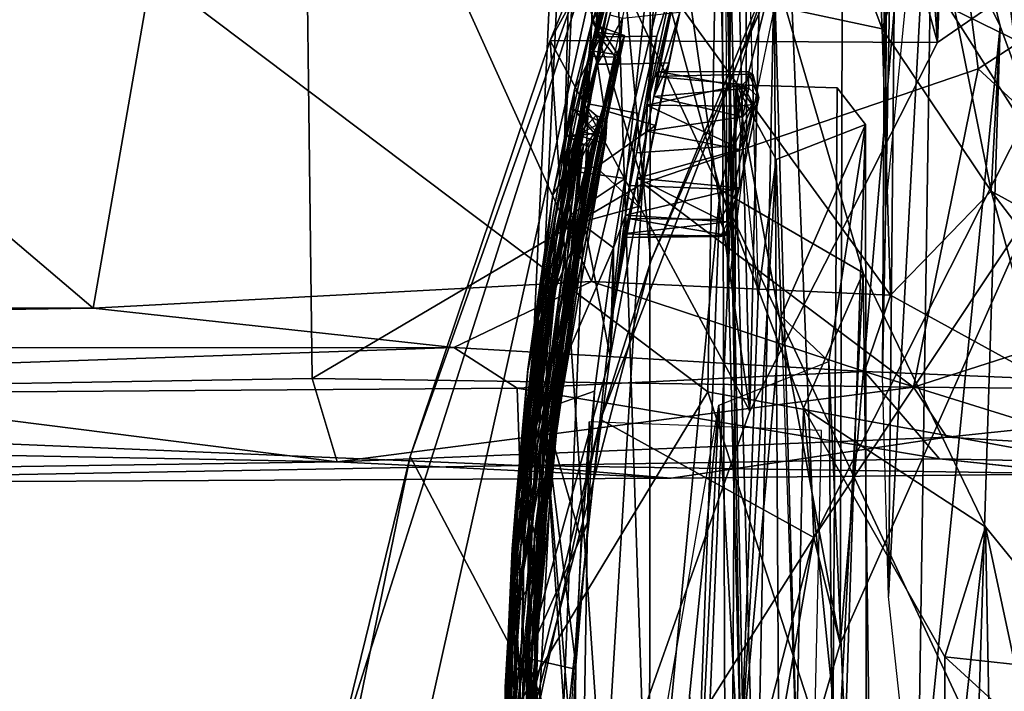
# Model space of a CAD drawing. Header units: millimetres. Extents: x -367 to 317, y -615 to 392.
# Tile 101 of 191: x 249 to 266, y -10 to 2. Entities that reach past the tile are written whole.
import ezdxf

# ---------------------------------------------------------------- set-up
doc = ezdxf.new("R2010")
doc.units = ezdxf.units.MM
doc.layers.add('Fbx_Root', color=7, linetype='Continuous', true_color=0x000000)
doc.styles.add('Default', font='arial.ttf')
doc.dimstyles.new('Default', dxfattribs={"dimscale": 10, "dimtxt": 2.5, "dimasz": 3, "dimexe": 1, "dimexo": 0.5, "dimgap": 0.8, "dimtad": 1, "dimtoh": 1, "dimzin": 1, "dimdsep": 46, "dimtxsty": 'Default', "dimcen": 2.5, "dimadec": 1, "dimazin": 1, "dimtfac": 1, "dimtdec": 4, "dimtix": 1, "dimtofl": 0, "dimtmove": 1, "dimatfit": 3, "dimfxl": 1, "dimtolj": 1, "dimtzin": 1, "dimarcsym": 0})

# ---------------------------------------------------------------- blocks, each defined once
blk = doc.blocks.new('*D1')
at = {"layer": 'Defpoints', "color": 0}
for p in [(-317.816, 295.28), (317.184, 295.28), (-317.816, -604.775)]:
    blk.add_point(p, dxfattribs=at)
at = {"layer": 'Fbx_Root', "color": 0, "lineweight": -2}
for p, q in [((-317.816, 290.28), (-317.816, -614.775)), ((317.184, 290.28), (317.184, -614.775)), ((287.184, -604.775), (-287.816, -604.775))]:
    blk.add_line(p, q, dxfattribs=at)
at = {"layer": 'Fbx_Root', "color": 0}
for points in [[(-287.816, -599.775), (-287.816, -609.775), (-317.816, -604.775)], [(287.184, -609.775), (287.184, -599.775), (317.184, -604.775)]]:
    blk.add_solid(points, dxfattribs=at)
at = {"layer": 'Fbx_Root', "color": 0, "insert": (-0.316, -584.012), "char_height": 25, "attachment_point": 5, "style": 'Default'}
blk.add_mtext('\\A1;635.00', dxfattribs=at)

msp = doc.modelspace()

# ---------------------------------------------------------------- linework, layer by layer
at = {"layer": 'Fbx_Root'}
for points in [[(244.306, 35.513, 608.449), (284.101, 43.782, 608.444), (280.035, -8.307, 608.444), (270.485, -5.621, 608.444)], [(253.648, 19.929, 363.966), (243.979, -4.141, 361.585), (246.606, 43.676, 362.24)], [(265.048, 1.994, 596.243), (264.93, 39.481, 402.954), (262.631, 35.393, 402.959)], [(265.048, 1.994, 596.243), (265.989, 26.582, 474.621), (264.93, 39.481, 402.954)], [(265.885, -10.684, 608.444), (242.775, -31.562, 608.448), (244.306, 35.513, 608.449)], [(265.885, -10.684, 608.444), (244.306, 35.513, 608.449), (270.485, -5.621, 608.444)], [(260.826, 30.607, 402.958), (261.715, -4.558, 596.423), (262.631, 35.393, 402.959)], [(265.048, 1.994, 596.243), (262.631, 35.393, 402.959), (261.715, -4.558, 596.423)], [(261.715, -4.558, 596.423), (260.826, 30.607, 402.958), (260.2, 5.876, 520.687)], [(265.989, 26.582, 474.621), (265.048, 1.994, 596.243), (266.473, 2.983, 595.602)], [(258.971, 20.167, 402.958), (258.407, -0.41, 516.165), (259.639, 25.288, 402.957)], [(259.639, 25.288, 402.957), (258.407, -0.41, 516.165), (260.2, 5.876, 520.687)], [(261.319, -2.485, 507.107), (261.214, 21.55, 402.952), (261.586, 24.553, 402.952)], [(261.586, 24.553, 402.952), (261.659, 0.231, 507.813), (261.319, -2.485, 507.107)], [(261.659, 0.231, 507.813), (261.586, 24.553, 402.952), (262.313, 3.422, 508.55)], [(261.461, 23.832, 638.63), (243.548, 8.921, 638.738), (260.968, -4.212, 640.059)], [(278.627, 19.733, 639.019), (261.461, 23.832, 638.63), (260.968, -4.212, 640.059), (283.45, -8.33, 640.392)], [(261.553, -10.753, 516.851), (260.886, 15.323, 402.954), (261.213, 21.546, 402.952), (261.866, -2.513, 507.18)], [(264.652, 4.416, 487.579), (264.196, 20.349, 395.267), (264.125, -1.011, 487.57)], [(264.163, 15.503, 396.571), (264.125, -1.011, 487.57), (264.196, 20.349, 395.267)], [(257.574, -12.294, 516.246), (257.71, -6.874, 516.263), (258.971, 20.167, 402.958), (258.81, 13.69, 402.959)], [(258.407, -0.41, 516.165), (258.971, 20.167, 402.958), (257.71, -6.874, 516.263)], [(253.648, 19.929, 363.966), (253.947, -3.978, 363.971), (243.979, -4.141, 361.585)], [(259.816, -0.512, 365.511), (253.947, -3.978, 363.971), (253.648, 19.929, 363.966)], [(263.71, 17.599, 366.846), (259.816, -0.512, 365.511), (253.648, 19.929, 363.966)], [(263.71, 17.599, 366.846), (265.771, 1.527, 367.379), (259.816, -0.512, 365.511)], [(270.966, 4.895, 369.497), (265.771, 1.527, 367.379), (263.71, 17.599, 366.846)], [(266.79, -0.881, 595.619), (265.108, 12.296, 510.592), (267.167, 16.111, 511.479)], [(264.125, -1.011, 487.57), (264.163, 15.503, 396.571), (264.071, -3.942, 487.574)], [(264.163, 15.503, 396.571), (264.368, 11.877, 395.416), (264.071, -3.942, 487.574)], [(261.553, -10.753, 516.851), (261.204, 9.478, 402.953), (260.886, 15.323, 402.954)], [(258.066, -18.241, 516.264), (257.574, -12.294, 516.246), (258.81, 13.69, 402.959), (259.176, 8.933, 402.959)], [(263.317, -8.692, 595.563), (263.374, 7.972, 509.603), (265.108, 12.296, 510.592)], [(266.79, -0.881, 595.619), (263.317, -8.692, 595.563), (265.108, 12.296, 510.592)], [(264.071, -3.942, 487.574), (264.368, 11.877, 395.416), (264.18, -7.851, 487.571)], [(264.983, 7.158, 395.242), (264.18, -7.851, 487.571), (264.368, 11.877, 395.416)], [(258.171, 2.028, 601.565), (259.318, 4.841, 608.608), (262.755, 10.337, 601.798)], [(258.171, 2.028, 601.565), (262.755, 10.337, 601.798), (265.048, 1.994, 596.243)], [(266.473, 2.983, 595.602), (265.048, 1.994, 596.243), (262.755, 10.337, 601.798)], [(267.14, 1.689, 598.655), (266.424, 9.918, 603.086), (262.405, 4.011, 602.929)], [(261.737, -17.572, 503.488), (262.149, 3.307, 402.949), (261.204, 9.478, 402.953)], [(261.204, 9.478, 402.953), (261.284, -13.976, 504.535), (261.737, -17.572, 503.488)], [(261.284, -13.976, 504.535), (261.204, 9.478, 402.953), (261.839, -13.975, 504.536)], [(261.204, 9.478, 402.953), (261.553, -10.753, 516.851), (261.839, -13.975, 504.536)], [(264.068, 2.237, 389.904), (263.734, 9.243, 390.747), (262.394, 6.717, 388.699)], [(264.895, 4.873, 392.343), (263.734, 9.243, 390.747), (264.068, 2.237, 389.904)], [(243.403, -33.215, 640.285), (260.968, -4.212, 640.059), (243.548, 8.921, 638.738)], [(259.936, -13.822, 467.186), (258.066, -18.241, 516.264), (259.176, 8.933, 402.959)], [(259.946, 3.941, 402.96), (259.936, -13.822, 467.186), (259.176, 8.933, 402.959)], [(263.317, -8.692, 595.563), (261.473, 1.243, 508.052), (263.374, 7.972, 509.603)], [(264.18, -7.851, 487.571), (264.983, 7.158, 395.242), (264.685, -12.559, 487.562)], [(266.161, 2.286, 395.411), (264.685, -12.559, 487.562), (264.983, 7.158, 395.242)], [(266.161, 2.286, 395.411), (264.983, 7.158, 395.242), (264.895, 4.873, 392.343)], [(264.068, 2.237, 389.904), (262.394, 6.717, 388.699), (260.178, 3.071, 387.164)], [(259.124, -11.875, 596.446), (260.2, 5.876, 520.687), (257.511, -18.958, 596.904)], [(260.2, 5.876, 520.687), (258.337, -2.703, 527.08), (257.511, -18.958, 596.904)], [(261.715, -4.558, 596.423), (260.2, 5.876, 520.687), (259.124, -11.875, 596.446)], [(263.15, 5.425, 608.229), (259.318, 4.841, 608.608), (259.96, -1.891, 608.243)], [(263.15, 5.425, 608.229), (259.96, -1.891, 608.243), (262.405, 4.011, 602.929)], [(259.318, 4.841, 608.608), (254.385, -10.676, 608.428), (252.905, -23.9, 608.631)], [(252.905, -23.9, 608.631), (256.814, -13.937, 608.257), (259.318, 4.841, 608.608)], [(259.318, 4.841, 608.608), (255.683, -5.364, 601.833), (254.385, -10.676, 608.428)], [(255.683, -5.364, 601.833), (259.318, 4.841, 608.608), (258.171, 2.028, 601.565)], [(259.96, -1.891, 608.243), (259.318, 4.841, 608.608), (256.814, -13.937, 608.257)], [(266.001, -0.645, 391.456), (264.895, 4.873, 392.343), (264.068, 2.237, 389.904)], [(266.161, 2.286, 395.411), (264.895, 4.873, 392.343), (266.001, -0.645, 391.456)], [(270.966, 4.895, 369.497), (270.017, -2.397, 369.567), (265.771, 1.527, 367.379)], [(262.854, -6.803, 598.513), (262.405, 4.011, 602.929), (259.066, -4.703, 602.813)], [(259.96, -1.891, 608.243), (259.066, -4.703, 602.813), (262.405, 4.011, 602.929)], [(259.936, -13.822, 467.186), (259.946, 3.941, 402.96), (261.187, -0.626, 402.958)], [(261.187, -0.626, 402.958), (259.946, 3.941, 402.96), (262.149, 3.307, 402.949)], [(267.14, 1.689, 598.655), (262.405, 4.011, 602.929), (262.854, -6.803, 598.513)], [(250.053, -2.724, 383.447), (242.442, 3.755, 382.052), (219.867, -2.643, 377.732)], [(250.053, -2.724, 383.447), (251.184, 3.785, 383.994), (242.442, 3.755, 382.052)], [(258.904, -2.253, 385.81), (256.377, 3.337, 385.548), (251.184, 3.785, 383.994), (250.053, -2.724, 383.447)], [(260.484, 3.356, 519.955), (260.013, 1.037, 522.307), (260.473, 2.532, 524.238), (260.587, 3.517, 521.219)], [(258.904, -2.253, 385.81), (260.178, 3.071, 387.164), (256.377, 3.337, 385.548)], [(260.484, 3.356, 519.955), (260.312, 2.908, 518.841), (259.887, 0.878, 520.002), (260.028, 1.391, 520.705)], [(260.085, 1.479, 521.539), (260.013, 1.037, 522.307), (260.484, 3.356, 519.955)], [(260.028, 1.391, 520.705), (260.085, 1.479, 521.539), (260.484, 3.356, 519.955)], [(259.226, 3.259, 520.548), (258.855, 1.753, 520.528), (258.913, 2.372, 518.552)], [(258.855, 1.753, 520.528), (259.226, 3.259, 520.548), (258.987, 2.179, 520.822)], [(258.913, 2.372, 518.552), (259.286, 3.016, 519.032), (259.226, 3.259, 520.548)], [(259.302, 3.22, 522.285), (258.939, 1.837, 521.94), (259.226, 3.259, 520.548)], [(259.047, 2.277, 521.412), (259.226, 3.259, 520.548), (258.939, 1.837, 521.94)], [(259.011, 1.608, 524.879), (258.939, 1.837, 521.94), (259.302, 3.22, 522.285)], [(258.987, 2.179, 520.822), (259.226, 3.259, 520.548), (259.047, 2.277, 521.412)], [(259.011, 1.608, 524.879), (259.302, 3.22, 522.285), (259.228, 2.485, 523.973)], [(262.149, 3.307, 402.949), (263.729, -2.096, 402.952), (261.187, -0.626, 402.958)], [(262.149, 3.307, 402.949), (261.737, -17.572, 503.488), (262.284, -19.911, 503.165)], [(262.149, 3.307, 402.949), (262.816, -19.911, 503.162), (263.729, -2.096, 402.952)], [(262.816, -19.911, 503.162), (262.149, 3.307, 402.949), (262.284, -19.911, 503.165)], [(264.213, -2.493, 388.47), (260.178, 3.071, 387.164), (258.904, -2.253, 385.81)], [(258.913, 2.372, 518.552), (259.061, 2.092, 517.722), (259.286, 3.016, 519.032)], [(260.062, 2.104, 517.679), (260.312, 2.908, 518.841), (259.286, 3.016, 519.032), (259.061, 2.092, 517.722)], [(264.213, -2.493, 388.47), (264.068, 2.237, 389.904), (260.178, 3.071, 387.164)], [(260.312, 2.908, 518.841), (260.062, 2.104, 517.679), (259.887, 0.878, 520.002)], [(259.228, 2.485, 523.973), (259.452, 2.426, 524.366), (259.011, 1.608, 524.879)], [(259.452, 2.426, 524.366), (260.473, 2.532, 524.238), (260.282, 1.632, 525.165), (259.372, 1.607, 525.175)], [(260.282, 1.632, 525.165), (260.473, 2.532, 524.238), (260.013, 1.037, 522.307)], [(258.582, 0.816, 518.624), (258.913, 2.372, 518.552), (258.855, 1.753, 520.528), (258.507, 0.316, 519.285)], [(258.913, 2.372, 518.552), (258.582, 0.816, 518.624), (258.605, 1.156, 517.272)], [(258.605, 1.156, 517.272), (259.061, 2.092, 517.722), (258.913, 2.372, 518.552)], [(258.939, 1.837, 521.94), (259.379, 1.776, 521.85), (259.047, 2.277, 521.412)], [(259.047, 2.277, 521.412), (259.487, 2.12, 521.194), (258.987, 2.179, 520.822)], [(259.452, 2.426, 524.366), (259.372, 1.607, 525.175), (259.011, 1.608, 524.879)], [(259.487, 2.12, 521.194), (259.047, 2.277, 521.412), (259.379, 1.776, 521.85)], [(264.685, -12.559, 487.562), (266.161, 2.286, 395.411), (265.555, -17.05, 487.545)], [(267.544, -1.493, 395.503), (265.555, -17.05, 487.545), (266.161, 2.286, 395.411)], [(267.544, -1.493, 395.503), (266.161, 2.286, 395.411), (266.001, -0.645, 391.456)], [(259.379, 1.776, 521.85), (258.704, -1.642, 521.761), (259.487, 2.12, 521.194)], [(258.704, -1.642, 521.761), (258.761, -1.186, 520.717), (259.487, 2.12, 521.194)], [(259.33, 1.735, 520.618), (259.487, 2.12, 521.194), (258.761, -1.186, 520.717)], [(258.987, 2.179, 520.822), (259.33, 1.735, 520.618), (258.855, 1.753, 520.528)], [(258.877, 0.899, 516.814), (259.742, 0.735, 516.718), (260.062, 2.104, 517.679), (259.061, 2.092, 517.722)], [(259.33, 1.735, 520.618), (258.987, 2.179, 520.822), (259.487, 2.12, 521.194)], [(259.593, -0.544, 519.857), (259.704, 0.036, 519.738), (260.062, 2.104, 517.679), (259.742, 0.735, 516.718)], [(259.704, 0.036, 519.738), (259.887, 0.878, 520.002), (260.062, 2.104, 517.679)], [(266.001, -0.645, 391.456), (264.068, 2.237, 389.904), (264.213, -2.493, 388.47)], [(258.171, 2.028, 601.565), (259.124, -11.875, 596.446), (255.683, -5.364, 601.833)], [(261.715, -4.558, 596.423), (259.124, -11.875, 596.446), (258.171, 2.028, 601.565)], [(258.171, 2.028, 601.565), (265.048, 1.994, 596.243), (261.715, -4.558, 596.423)], [(258.605, 1.156, 517.272), (258.877, 0.899, 516.814), (259.061, 2.092, 517.722)], [(258.855, 1.753, 520.528), (257.702, -5.86, 520.568), (258.263, -1.122, 520.481)], [(258.855, 1.753, 520.528), (258.53, -1.869, 520.583), (257.702, -5.86, 520.568)], [(258.939, 1.837, 521.94), (258.142, -1.961, 522.067), (258.141, -2.76, 521.902)], [(258.141, -2.76, 521.902), (259.379, 1.776, 521.85), (258.939, 1.837, 521.94)], [(259.379, 1.776, 521.85), (258.141, -2.76, 521.902), (258.856, -0.024, 521.888)], [(258.939, 1.837, 521.94), (258.656, 0.355, 523.19), (258.142, -1.961, 522.067)], [(258.263, -1.122, 520.481), (258.507, 0.316, 519.285), (258.855, 1.753, 520.528)], [(258.53, -1.869, 520.583), (258.855, 1.753, 520.528), (259.33, 1.735, 520.618)], [(258.656, 0.355, 523.19), (258.939, 1.837, 521.94), (258.783, 0.868, 523.69)], [(259.379, 1.776, 521.85), (258.856, -0.024, 521.888), (258.704, -1.642, 521.761)], [(259.011, 1.608, 524.879), (258.783, 0.868, 523.69), (258.939, 1.837, 521.94)], [(258.53, -1.869, 520.583), (259.33, 1.735, 520.618), (258.761, -1.186, 520.717)], [(258.636, -0.246, 525.885), (258.727, 0.417, 524.563), (259.011, 1.608, 524.879)], [(259.011, 1.608, 524.879), (259.133, 0.787, 525.705), (258.636, -0.246, 525.885)], [(258.783, 0.868, 523.69), (259.011, 1.608, 524.879), (258.727, 0.417, 524.563)], [(259.011, 1.608, 524.879), (259.372, 1.607, 525.175), (259.133, 0.787, 525.705)], [(259.372, 1.607, 525.175), (260.282, 1.632, 525.165), (260.043, 0.518, 525.853), (259.133, 0.787, 525.705)], [(260.043, 0.518, 525.853), (260.282, 1.632, 525.165), (259.738, -0.922, 526.233)], [(259.738, -0.922, 526.233), (260.282, 1.632, 525.165), (260.013, 1.037, 522.307), (259.889, 0.418, 522.654)], [(266.79, -0.881, 595.619), (267.14, 1.689, 598.655), (262.854, -6.803, 598.513)], [(265.771, 1.527, 367.379), (264.621, -4.129, 367.546), (259.816, -0.512, 365.511)], [(260.013, 1.037, 522.307), (260.085, 1.479, 521.539), (261.695, 1.185, 522.128)], [(261.768, 1.434, 520.906), (261.688, 1.47, 521.436), (260.085, 1.479, 521.539), (260.028, 1.391, 520.705)], [(260.028, 1.391, 520.705), (261.589, 1.246, 520.431), (261.768, 1.434, 520.906)], [(261.688, 1.47, 521.436), (261.695, 1.185, 522.128), (260.085, 1.479, 521.539)], [(261.589, 1.246, 520.431), (261.772, 0.893, 520.308), (261.768, 1.434, 520.906)], [(261.688, 1.47, 521.436), (261.878, 1.016, 522.03), (261.695, 1.185, 522.128)], [(261.768, 1.434, 520.906), (261.878, 1.016, 522.03), (261.688, 1.47, 521.436)], [(261.878, 1.016, 522.03), (261.768, 1.434, 520.906), (261.772, 0.893, 520.308)], [(270.017, -2.397, 369.567), (264.621, -4.129, 367.546), (265.771, 1.527, 367.379)], [(260.028, 1.391, 520.705), (259.887, 0.878, 520.002), (261.589, 1.246, 520.431)], [(261.507, 0.861, 520.021), (261.589, 1.246, 520.431), (259.887, 0.878, 520.002)], [(260.631, -18.591, 593.795), (263.134, -18.592, 593.78), (263.265, 1.191, 508.036), (261.473, 1.243, 508.052)], [(261.473, 1.243, 508.052), (261.381, -15.285, 596.159), (260.631, -18.591, 593.795)], [(263.317, -8.692, 595.563), (261.381, -15.285, 596.159), (261.473, 1.243, 508.052)], [(263.768, 0.536, 507.865), (262.183, -0.087, 507.75), (261.473, 1.243, 508.052), (263.265, 1.191, 508.036)], [(261.473, 1.243, 508.052), (262.183, -0.087, 507.75), (261.866, -2.513, 507.18)], [(261.507, 0.861, 520.021), (261.772, 0.893, 520.308), (261.589, 1.246, 520.431)], [(258.605, 1.156, 517.272), (258.468, 0.34, 517.894), (258.22, -0.71, 516.705)], [(258.22, -0.71, 516.705), (258.49, -0.278, 516.38), (258.605, 1.156, 517.272)], [(258.468, 0.34, 517.894), (258.605, 1.156, 517.272), (258.582, 0.816, 518.624)], [(258.49, -0.278, 516.38), (258.877, 0.899, 516.814), (258.605, 1.156, 517.272)], [(261.695, 1.185, 522.128), (261.584, 0.673, 522.539), (260.013, 1.037, 522.307)], [(261.695, 1.185, 522.128), (261.878, 1.016, 522.03), (261.584, 0.673, 522.539)], [(263.265, 1.191, 508.036), (263.134, -18.592, 593.78), (263.768, 0.536, 507.865)], [(258.49, -0.278, 516.38), (259.503, -0.425, 516.317), (259.742, 0.735, 516.718), (258.877, 0.899, 516.814)], [(259.887, 0.878, 520.002), (259.704, 0.036, 519.738), (261.439, 0.158, 519.745)], [(259.887, 0.878, 520.002), (261.439, 0.158, 519.745), (261.507, 0.861, 520.021)], [(259.889, 0.418, 522.654), (260.013, 1.037, 522.307), (261.584, 0.673, 522.539)], [(261.772, 0.893, 520.308), (261.425, -0.617, 519.885), (261.534, -0.588, 522.555), (261.878, 1.016, 522.03)], [(261.425, -0.617, 519.885), (261.772, 0.893, 520.308), (261.439, 0.158, 519.745)], [(261.439, 0.158, 519.745), (261.772, 0.893, 520.308), (261.507, 0.861, 520.021)], [(261.531, 0.091, 522.709), (261.878, 1.016, 522.03), (261.534, -0.588, 522.555)], [(261.584, 0.673, 522.539), (261.878, 1.016, 522.03), (261.531, 0.091, 522.709)], [(258.582, 0.816, 518.624), (258.965, 0.372, 518.057), (258.468, 0.34, 517.894)], [(258.507, 0.316, 519.285), (259.01, 0.387, 519.064), (258.582, 0.816, 518.624)], [(259.017, 0.605, 518.612), (258.582, 0.816, 518.624), (259.01, 0.387, 519.064)], [(258.965, 0.372, 518.057), (258.582, 0.816, 518.624), (259.017, 0.605, 518.612)], [(258.636, -0.246, 525.885), (259.133, 0.787, 525.705), (258.987, -0.221, 526.09)], [(258.656, 0.355, 523.19), (258.783, 0.868, 523.69), (258.985, 0.696, 523.955)], [(258.985, 0.696, 523.955), (258.783, 0.868, 523.69), (258.727, 0.417, 524.563)], [(258.987, -0.221, 526.09), (259.133, 0.787, 525.705), (260.043, 0.518, 525.853)], [(259.742, 0.735, 516.718), (259.503, -0.425, 516.317), (259.51, -1.075, 520.201)], [(259.593, -0.544, 519.857), (259.742, 0.735, 516.718), (259.51, -1.075, 520.201)], [(258.985, 0.696, 523.955), (259.175, 0.62, 523.697), (258.656, 0.355, 523.19)], [(259.124, 0.2, 523.271), (258.656, 0.355, 523.19), (259.175, 0.62, 523.697)], [(259.158, 0.291, 524.45), (258.985, 0.696, 523.955), (258.727, 0.417, 524.563)], [(259.017, 0.605, 518.612), (259.01, 0.387, 519.064), (258.965, 0.372, 518.057)], [(258.985, 0.696, 523.955), (259.158, 0.291, 524.45), (259.175, 0.62, 523.697)], [(259.158, 0.291, 524.45), (259.124, 0.2, 523.271), (259.175, 0.62, 523.697)], [(261.584, 0.673, 522.539), (261.531, 0.091, 522.709), (259.889, 0.418, 522.654)], [(262.269, -2.866, 518.768), (262.183, -0.087, 507.75), (263.768, 0.536, 507.865)], [(262.269, -2.866, 518.768), (263.768, 0.536, 507.865), (263.121, -3.675, 523.202)], [(263.768, 0.536, 507.865), (263.79, -19.265, 593.8), (263.121, -3.675, 523.202)], [(263.134, -18.592, 593.78), (263.79, -19.265, 593.8), (263.768, 0.536, 507.865)], [(257.598, -6.213, 523.104), (258.142, -2.232, 523.046), (258.656, 0.355, 523.19)], [(257.785, -5.835, 523.21), (257.598, -6.213, 523.104), (258.656, 0.355, 523.19)], [(258.727, 0.417, 524.563), (258.12, -2.567, 524.689), (257.7, -5.741, 524.577)], [(257.7, -5.741, 524.577), (258.454, -2.69, 524.528), (258.727, 0.417, 524.563)], [(258.656, 0.355, 523.19), (258.344, -3.434, 523.22), (257.785, -5.835, 523.21)], [(258.727, 0.417, 524.563), (258.636, -0.246, 525.885), (258.12, -2.567, 524.689)], [(258.142, -2.232, 523.046), (258.142, -1.961, 522.067), (258.656, 0.355, 523.19)], [(258.344, -3.434, 523.22), (258.656, 0.355, 523.19), (259.124, 0.2, 523.271)], [(259.158, 0.291, 524.45), (258.727, 0.417, 524.563), (258.454, -2.69, 524.528)], [(258.548, -2.258, 519.125), (258.459, -2.613, 518.026), (259.01, 0.387, 519.064)], [(258.965, 0.372, 518.057), (259.01, 0.387, 519.064), (258.459, -2.613, 518.026)], [(258.76, 0.172, 517.937), (258.965, 0.372, 518.057), (258.459, -2.613, 518.026)], [(258.76, 0.172, 517.937), (258.468, 0.34, 517.894), (258.965, 0.372, 518.057)], [(259.01, 0.387, 519.064), (258.507, 0.316, 519.285), (258.854, 0.14, 519.236)], [(258.548, -2.258, 519.125), (259.01, 0.387, 519.064), (258.854, 0.14, 519.236)], [(260.043, 0.518, 525.853), (259.738, -0.922, 526.233), (258.987, -0.221, 526.09)], [(259.889, 0.418, 522.654), (259.712, -0.414, 522.678), (259.738, -0.922, 526.233)], [(259.712, -0.414, 522.678), (259.889, 0.418, 522.654), (261.531, 0.091, 522.709)], [(257.536, -7.537, 519.26), (258.001, -5.235, 519.247), (258.507, 0.316, 519.285)], [(257.536, -7.537, 519.26), (258.507, 0.316, 519.285), (257.991, -2.596, 519.377)], [(258.468, 0.34, 517.894), (258.76, 0.172, 517.937), (257.976, -2.529, 517.893)], [(257.976, -2.529, 517.893), (258.22, -0.71, 516.705), (258.468, 0.34, 517.894)], [(258.507, 0.316, 519.285), (258.263, -1.122, 520.481), (257.991, -2.596, 519.377)], [(258.854, 0.14, 519.236), (258.507, 0.316, 519.285), (258.001, -5.235, 519.247)], [(258.454, -2.69, 524.528), (258.309, -4.688, 524.407), (259.158, 0.291, 524.45)], [(258.309, -4.688, 524.407), (258.688, -2.107, 523.357), (259.158, 0.291, 524.45)], [(258.344, -3.434, 523.22), (259.124, 0.2, 523.271), (258.688, -2.107, 523.357)], [(259.124, 0.2, 523.271), (259.158, 0.291, 524.45), (258.688, -2.107, 523.357)], [(258.76, 0.172, 517.937), (258.459, -2.613, 518.026), (257.801, -6.482, 517.932)], [(257.801, -6.482, 517.932), (257.976, -2.529, 517.893), (258.76, 0.172, 517.937)], [(258.854, 0.14, 519.236), (258.001, -5.235, 519.247), (258.548, -2.258, 519.125)], [(261.425, -0.617, 519.885), (261.439, 0.158, 519.745), (259.704, 0.036, 519.738), (259.593, -0.544, 519.857)], [(261.531, 0.091, 522.709), (261.534, -0.588, 522.555), (259.712, -0.414, 522.678)], [(258.856, -0.024, 521.888), (258.141, -2.76, 521.902), (258.058, -5.356, 521.876)], [(258.856, -0.024, 521.888), (258.058, -5.356, 521.876), (258.704, -1.642, 521.761)], [(261.553, -10.753, 516.851), (262.183, -0.087, 507.75), (262.269, -2.866, 518.768)], [(262.183, -0.087, 507.75), (261.553, -10.753, 516.851), (261.866, -2.513, 507.18)], [(258.524, -1.071, 516.218), (258.49, -0.278, 516.38), (257.964, -2.887, 516.438)], [(258.49, -0.278, 516.38), (258.22, -0.71, 516.705), (257.964, -2.887, 516.438)], [(258.166, -2.606, 525.954), (258.12, -2.567, 524.689), (258.636, -0.246, 525.885)], [(258.636, -0.246, 525.885), (258.766, -1.188, 526.25), (258.166, -2.606, 525.954)], [(258.49, -0.278, 516.38), (258.524, -1.071, 516.218), (259.503, -0.425, 516.317)], [(258.636, -0.246, 525.885), (258.987, -0.221, 526.09), (258.766, -1.188, 526.25)], [(258.766, -1.188, 526.25), (258.987, -0.221, 526.09), (259.738, -0.922, 526.233)], [(253.947, -3.978, 363.971), (259.816, -0.512, 365.511), (264.621, -4.129, 367.546)], [(259.292, -1.653, 516.203), (259.503, -0.425, 516.317), (258.524, -1.071, 516.218)], [(259.237, -3.586, 526.259), (259.738, -0.922, 526.233), (259.712, -0.414, 522.678), (259.291, -2.779, 522.933)], [(259.712, -0.414, 522.678), (259.557, -1.133, 522.199), (259.291, -2.779, 522.933)], [(259.503, -0.425, 516.317), (259.292, -1.653, 516.203), (259.51, -1.075, 520.201)], [(259.557, -1.133, 522.199), (259.712, -0.414, 522.678), (261.183, -1.153, 522.182)], [(261.534, -0.588, 522.555), (261.183, -1.153, 522.182), (259.712, -0.414, 522.678)], [(259.593, -0.544, 519.857), (259.51, -1.075, 520.201), (261.425, -0.617, 519.885)], [(261.323, -1.193, 520.375), (261.425, -0.617, 519.885), (259.51, -1.075, 520.201)], [(260.14, -28.989, 520.416), (259.936, -13.822, 467.186), (261.187, -0.626, 402.958)], [(261.187, -0.626, 402.958), (262.669, -4.5, 402.958), (261.658, -53.647, 596.347), (260.14, -28.989, 520.416)], [(261.183, -1.153, 522.182), (261.534, -0.588, 522.555), (261.293, -1.429, 521.559)], [(262.669, -4.5, 402.958), (261.187, -0.626, 402.958), (263.729, -2.096, 402.952)], [(261.323, -1.193, 520.375), (261.293, -1.429, 521.559), (261.534, -0.588, 522.555)], [(261.534, -0.588, 522.555), (261.425, -0.617, 519.885), (261.323, -1.193, 520.375)], [(266.92, -3.979, 389.88), (266.001, -0.645, 391.456), (264.213, -2.493, 388.47)], [(268.981, -4.557, 393.418), (266.001, -0.645, 391.456), (266.92, -3.979, 389.88)], [(266.001, -0.645, 391.456), (268.981, -4.557, 393.418), (267.544, -1.493, 395.503)], [(257.774, -3.839, 516.714), (257.964, -2.887, 516.438), (258.22, -0.71, 516.705)], [(258.22, -0.71, 516.705), (257.976, -2.529, 517.893), (257.775, -3.807, 516.725)], [(259.738, -0.922, 526.233), (259.237, -3.586, 526.259), (258.766, -1.188, 526.25)], [(266.79, -0.881, 595.619), (262.854, -6.803, 598.513), (263.317, -8.692, 595.563)], [(257.658, -5.303, 520.428), (257.991, -2.596, 519.377), (258.263, -1.122, 520.481)], [(257.702, -5.86, 520.568), (257.658, -5.303, 520.428), (258.263, -1.122, 520.481)], [(258.766, -1.188, 526.25), (259.237, -3.586, 526.259), (257.756, -8.946, 526.253)], [(258.766, -1.188, 526.25), (257.756, -8.946, 526.253), (257.881, -5.924, 526.177)], [(257.881, -5.924, 526.177), (258.166, -2.606, 525.954), (258.766, -1.188, 526.25)], [(257.964, -2.887, 516.438), (258.049, -4.518, 516.209), (258.524, -1.071, 516.218)], [(258.049, -4.518, 516.209), (259.292, -1.653, 516.203), (258.524, -1.071, 516.218)], [(258.761, -1.186, 520.717), (258.704, -1.642, 521.761), (258.148, -5.464, 520.687)], [(258.148, -5.464, 520.687), (258.53, -1.869, 520.583), (258.761, -1.186, 520.717)], [(259.292, -1.653, 516.203), (259.291, -2.779, 522.933), (259.51, -1.075, 520.201)], [(259.51, -1.075, 520.201), (259.291, -2.779, 522.933), (259.463, -1.406, 520.77)], [(259.557, -1.133, 522.199), (259.473, -1.469, 521.485), (259.291, -2.779, 522.933)], [(259.51, -1.075, 520.201), (259.463, -1.406, 520.77), (261.323, -1.193, 520.375)], [(261.196, -1.454, 520.944), (261.323, -1.193, 520.375), (259.463, -1.406, 520.77)], [(259.473, -1.469, 521.485), (259.557, -1.133, 522.199), (261.293, -1.429, 521.559)], [(261.183, -1.153, 522.182), (261.293, -1.429, 521.559), (259.557, -1.133, 522.199)], [(261.196, -1.454, 520.944), (261.293, -1.429, 521.559), (261.323, -1.193, 520.375)], [(259.473, -1.469, 521.485), (259.463, -1.406, 520.77), (259.291, -2.779, 522.933)], [(261.196, -1.454, 520.944), (259.463, -1.406, 520.77), (259.473, -1.469, 521.485)], [(261.293, -1.429, 521.559), (261.196, -1.454, 520.944), (259.473, -1.469, 521.485)], [(265.555, -17.05, 487.545), (267.544, -1.493, 395.503), (266.896, -21.339, 487.528)], [(259.292, -1.653, 516.203), (258.049, -4.518, 516.209), (258.955, -4.202, 516.206)], [(258.058, -5.356, 521.876), (258.159, -5.65, 521.735), (258.704, -1.642, 521.761)], [(258.159, -5.65, 521.735), (258.148, -5.464, 520.687), (258.704, -1.642, 521.761)], [(258.843, -6.503, 526.257), (259.237, -3.586, 526.259), (259.292, -1.653, 516.203), (258.955, -4.202, 516.206)], [(259.291, -2.779, 522.933), (259.292, -1.653, 516.203), (259.237, -3.586, 526.259)], [(259.96, -1.891, 608.243), (256.814, -13.937, 608.257), (259.066, -4.703, 602.813)], [(257.892, -6.735, 520.576), (257.702, -5.86, 520.568), (258.53, -1.869, 520.583)], [(257.892, -6.735, 520.576), (258.53, -1.869, 520.583), (258.148, -5.464, 520.687)], [(257.598, -6.213, 523.104), (258.142, -1.961, 522.067), (258.142, -2.232, 523.046)], [(258.142, -1.961, 522.067), (257.598, -6.213, 523.104), (257.611, -6.098, 521.995)], [(258.141, -2.76, 521.902), (258.142, -1.961, 522.067), (257.611, -6.098, 521.995)], [(263.729, -2.096, 402.952), (265.902, -6.609, 402.948), (262.669, -4.5, 402.958)], [(262.816, -19.911, 503.162), (264.007, -23.857, 502.239), (263.729, -2.096, 402.952)], [(263.729, -2.096, 402.952), (264.007, -23.857, 502.239), (265.902, -6.609, 402.948)], [(256.458, -3.424, 384.415), (258.904, -2.253, 385.81), (250.053, -2.724, 383.447)], [(263.75, -3.849, 387.046), (258.904, -2.253, 385.81), (256.458, -3.424, 384.415)], [(258.001, -5.235, 519.247), (258.132, -5.543, 519.124), (258.548, -2.258, 519.125)], [(258.132, -5.543, 519.124), (258.459, -2.613, 518.026), (258.548, -2.258, 519.125)], [(258.688, -2.107, 523.357), (258.309, -4.688, 524.407), (258.133, -5.97, 523.32)], [(258.133, -5.97, 523.32), (258.344, -3.434, 523.22), (258.688, -2.107, 523.357)], [(263.75, -3.849, 387.046), (264.213, -2.493, 388.47), (258.904, -2.253, 385.81)], [(270.017, -2.397, 369.567), (272.944, -4.206, 373.071), (264.621, -4.129, 367.546)], [(257.976, -2.529, 517.893), (257.801, -6.482, 517.932), (257.409, -8.941, 517.89)], [(257.409, -8.941, 517.89), (257.572, -6.055, 517.776), (257.976, -2.529, 517.893)], [(257.991, -2.596, 519.377), (257.546, -6.408, 519.409), (257.536, -7.537, 519.26)], [(257.991, -2.596, 519.377), (257.658, -5.303, 520.428), (257.546, -6.408, 519.409)], [(257.572, -6.055, 517.776), (257.775, -3.807, 516.725), (257.976, -2.529, 517.893)], [(258.12, -2.567, 524.689), (257.635, -6.298, 525.864), (257.7, -5.741, 524.577)], [(257.635, -6.298, 525.864), (258.12, -2.567, 524.689), (258.166, -2.606, 525.954)], [(257.635, -6.298, 525.864), (258.166, -2.606, 525.954), (257.881, -5.924, 526.177)], [(257.922, -8.284, 518.03), (257.801, -6.482, 517.932), (258.459, -2.613, 518.026)], [(257.922, -8.284, 518.03), (258.459, -2.613, 518.026), (258.113, -5.692, 518.081)], [(258.459, -2.613, 518.026), (258.132, -5.543, 519.124), (258.113, -5.692, 518.081)], [(266.92, -3.979, 389.88), (264.213, -2.493, 388.47), (263.75, -3.849, 387.046)], [(219.867, -2.643, 377.732), (201.811, -3.443, 374.084), (250.053, -2.724, 383.447)], [(256.458, -3.424, 384.415), (250.053, -2.724, 383.447), (201.811, -3.443, 374.084)], [(257.407, -9.021, 521.928), (258.141, -2.76, 521.902), (257.611, -6.098, 521.995)], [(257.407, -9.021, 521.928), (258.058, -5.356, 521.876), (258.141, -2.76, 521.902)], [(257.473, -10.863, 526.63), (257.511, -18.958, 596.904), (258.337, -2.703, 527.08)], [(258.454, -2.69, 524.528), (257.7, -5.741, 524.577), (257.906, -7.471, 524.519)], [(258.454, -2.69, 524.528), (257.906, -7.471, 524.519), (258.309, -4.688, 524.407)], [(257.964, -2.887, 516.438), (257.588, -6.342, 516.458), (258.049, -4.518, 516.209)], [(257.774, -3.839, 516.714), (257.588, -6.342, 516.458), (257.964, -2.887, 516.438)], [(262.733, -16.27, 516.019), (261.553, -10.753, 516.851), (262.269, -2.866, 518.768)], [(229.802, -4.351, 378.312), (256.458, -3.424, 384.415), (201.811, -3.443, 374.084)], [(257.585, -4.146, 383.688), (256.458, -3.424, 384.415), (229.802, -4.351, 378.312)], [(263.75, -3.849, 387.046), (256.458, -3.424, 384.415), (257.585, -4.146, 383.688)], [(257.777, -8.296, 523.216), (257.785, -5.835, 523.21), (258.344, -3.434, 523.22)], [(257.777, -8.296, 523.216), (258.344, -3.434, 523.22), (258.133, -5.97, 523.32)], [(258.843, -6.503, 526.257), (257.756, -8.946, 526.253), (259.237, -3.586, 526.259)], [(257.775, -3.807, 516.725), (257.572, -6.055, 517.776), (257.495, -7.005, 516.715)], [(257.774, -3.839, 516.714), (257.495, -7.005, 516.715), (257.588, -6.342, 516.458)], [(260.421, -19.946, 593.797), (261.162, -4.447, 526.574), (263.121, -3.675, 523.202), (263.259, -19.942, 593.799)], [(263.259, -19.942, 593.799), (263.121, -3.675, 523.202), (263.79, -19.265, 593.8)], [(253.947, -3.978, 363.971), (254.386, -5.455, 365.132), (243.979, -4.141, 361.585)], [(264.621, -4.129, 367.546), (254.386, -5.455, 365.132), (253.947, -3.978, 363.971)], [(257.585, -4.146, 383.688), (265.085, -5.403, 381.854), (263.75, -3.849, 387.046)], [(263.75, -3.849, 387.046), (268.999, -5.486, 387.759), (266.92, -3.979, 389.88)], [(268.999, -5.486, 387.759), (263.75, -3.849, 387.046), (265.085, -5.403, 381.854)], [(229.802, -4.351, 378.312), (257.634, -5.52, 376.896), (257.585, -4.146, 383.688)], [(243.979, -4.141, 361.585), (254.386, -5.455, 365.132), (235.071, -5.08, 360.237)], [(264.621, -4.129, 367.546), (265.216, -5.016, 369.356), (254.386, -5.455, 365.132)], [(265.085, -5.403, 381.854), (257.585, -4.146, 383.688), (257.634, -5.52, 376.896)], [(272.944, -4.206, 373.071), (265.216, -5.016, 369.356), (264.621, -4.129, 367.546)], [(229.802, -4.351, 378.312), (239.19, -5.854, 370.815), (257.634, -5.52, 376.896)], [(260.968, -4.212, 640.059), (243.403, -33.215, 640.285), (253.58, -44.598, 640.918), (270.243, -32.885, 641.069)], [(258.955, -4.202, 516.206), (258.049, -4.518, 516.209), (258.723, -6.84, 516.206)], [(258.723, -6.84, 516.206), (258.843, -6.503, 526.257), (258.955, -4.202, 516.206)], [(270.243, -32.885, 641.069), (283.45, -8.33, 640.392), (260.968, -4.212, 640.059)], [(272.944, -4.206, 373.071), (271.14, -5.371, 378.089), (265.216, -5.016, 369.356)], [(257.588, -6.342, 516.458), (257.57, -9.604, 516.294), (258.049, -4.518, 516.209)], [(257.57, -9.604, 516.294), (257.808, -14.146, 516.212), (258.049, -4.518, 516.209)], [(257.808, -14.146, 516.212), (258.672, -13.593, 516.207), (258.049, -4.518, 516.209)], [(258.723, -6.84, 516.206), (258.049, -4.518, 516.209), (258.626, -9.069, 516.206)], [(258.626, -9.069, 516.206), (258.049, -4.518, 516.209), (258.602, -11.186, 516.207)], [(258.602, -11.186, 516.207), (258.049, -4.518, 516.209), (258.672, -13.593, 516.207)], [(261.162, -4.447, 526.574), (261.946, -18.698, 523.212), (258.695, -18.732, 523.232)], [(260.646, -9.613, 526.908), (261.162, -4.447, 526.574), (260.421, -19.946, 593.797)], [(261.946, -18.698, 523.212), (261.162, -4.447, 526.574), (260.646, -9.613, 526.908)], [(265.319, -60.688, 596.129), (261.658, -53.647, 596.347), (262.669, -4.5, 402.958), (265.184, -29.442, 480.072)], [(265.179, -8.92, 402.965), (265.184, -29.442, 480.072), (262.669, -4.5, 402.958)], [(265.179, -8.92, 402.965), (262.669, -4.5, 402.958), (265.902, -6.609, 402.948)], [(259.066, -4.703, 602.813), (256.408, -17.011, 602.814), (262.854, -6.803, 598.513)], [(256.814, -13.937, 608.257), (256.408, -17.011, 602.814), (259.066, -4.703, 602.813)], [(258.309, -4.688, 524.407), (257.906, -7.471, 524.519), (257.895, -9.032, 524.377)], [(257.895, -9.032, 524.377), (258.133, -5.97, 523.32), (258.309, -4.688, 524.407)], [(258.863, -4.748, 519.847), (258.479, -10.906, 516.205), (258.672, -16.288, 517.208)], [(262.708, -17.162, 516.999), (262.988, -4.898, 519.821), (258.863, -4.748, 519.847), (258.672, -16.288, 517.208)], [(265.216, -5.016, 369.356), (260.317, -5.748, 374.913), (254.386, -5.455, 365.132)], [(271.14, -5.371, 378.089), (267.584, -5.669, 378.513), (260.317, -5.748, 374.913), (265.216, -5.016, 369.356)], [(254.386, -5.455, 365.132), (237.55, -5.702, 361.8), (235.071, -5.08, 360.237)], [(258.001, -5.235, 519.247), (257.536, -7.537, 519.26), (257.744, -11.56, 519.239)], [(258.001, -5.235, 519.247), (257.744, -11.56, 519.239), (257.899, -8.921, 519.101)], [(258.132, -5.543, 519.124), (258.001, -5.235, 519.247), (257.899, -8.921, 519.101)], [(253.476, -16.138, 601.732), (254.385, -10.676, 608.428), (255.683, -5.364, 601.833)], [(253.476, -16.138, 601.732), (255.683, -5.364, 601.833), (259.124, -11.875, 596.446)], [(257.372, -9.462, 520.411), (257.546, -6.408, 519.409), (257.658, -5.303, 520.428)], [(257.702, -5.86, 520.568), (257.372, -9.462, 520.411), (257.658, -5.303, 520.428)], [(258.058, -5.356, 521.876), (257.407, -9.021, 521.928), (257.723, -11.24, 521.877)], [(257.634, -5.52, 376.896), (267.584, -5.669, 378.513), (265.085, -5.403, 381.854)], [(258.058, -5.356, 521.876), (257.723, -11.24, 521.877), (257.891, -9.097, 521.744)], [(258.058, -5.356, 521.876), (257.891, -9.097, 521.744), (258.159, -5.65, 521.735)], [(265.085, -5.403, 381.854), (267.584, -5.669, 378.513), (270.262, -5.96, 385.056)], [(268.999, -5.486, 387.759), (265.085, -5.403, 381.854), (270.262, -5.96, 385.056)], [(260.317, -5.748, 374.913), (239.19, -5.854, 370.815), (237.55, -5.702, 361.8), (254.386, -5.455, 365.132)], [(260.317, -5.748, 374.913), (257.634, -5.52, 376.896), (239.19, -5.854, 370.815)], [(267.584, -5.669, 378.513), (257.634, -5.52, 376.896), (260.317, -5.748, 374.913)], [(257.891, -9.097, 521.744), (258.148, -5.464, 520.687), (258.159, -5.65, 521.735)], [(258.148, -5.464, 520.687), (257.891, -9.097, 521.744), (257.91, -8.819, 520.685)], [(257.892, -6.735, 520.576), (258.148, -5.464, 520.687), (257.91, -8.819, 520.685)], [(257.899, -8.921, 519.101), (257.922, -8.284, 518.03), (258.132, -5.543, 519.124)], [(258.113, -5.692, 518.081), (258.132, -5.543, 519.124), (257.922, -8.284, 518.03)], [(257.7, -5.741, 524.577), (257.635, -6.298, 525.864), (257.461, -8.243, 524.573)], [(257.461, -8.243, 524.573), (257.906, -7.471, 524.519), (257.7, -5.741, 524.577)], [(257.354, -13.192, 520.537), (257.372, -9.462, 520.411), (257.702, -5.86, 520.568)], [(257.702, -5.86, 520.568), (257.676, -11.472, 520.578), (257.354, -13.192, 520.537)], [(257.392, -9.372, 525.943), (257.881, -5.924, 526.177), (257.756, -8.946, 526.253)], [(257.392, -9.372, 525.943), (257.635, -6.298, 525.864), (257.881, -5.924, 526.177)], [(257.393, -11.444, 523.2), (257.598, -6.213, 523.104), (257.785, -5.835, 523.21)], [(257.785, -5.835, 523.21), (257.777, -8.296, 523.216), (257.393, -11.444, 523.2)], [(257.676, -11.472, 520.578), (257.702, -5.86, 520.568), (257.892, -6.735, 520.576)], [(257.611, -6.098, 521.995), (257.598, -6.213, 523.104), (257.407, -9.021, 521.928)], [(257.409, -8.941, 517.89), (257.495, -7.005, 516.715), (257.572, -6.055, 517.776)], [(257.777, -8.296, 523.216), (258.133, -5.97, 523.32), (257.849, -9.956, 523.335)], [(258.133, -5.97, 523.32), (257.895, -9.032, 524.377), (257.849, -9.956, 523.335)], [(257.337, -10.276, 523.049), (257.407, -9.021, 521.928), (257.598, -6.213, 523.104)], [(257.393, -11.444, 523.2), (257.337, -10.276, 523.049), (257.598, -6.213, 523.104)], [(257.536, -7.537, 519.26), (257.546, -6.408, 519.409), (257.363, -10.008, 519.414)], [(257.546, -6.408, 519.409), (257.372, -9.462, 520.411), (257.363, -10.008, 519.414)], [(257.588, -6.342, 516.458), (257.378, -10.321, 516.588), (257.57, -9.604, 516.294)], [(257.495, -7.005, 516.715), (257.378, -10.321, 516.588), (257.588, -6.342, 516.458)], [(257.392, -9.372, 525.943), (257.461, -8.243, 524.573), (257.635, -6.298, 525.864)], [(257.776, -13.206, 517.945), (257.409, -8.941, 517.89), (257.801, -6.482, 517.932)], [(258.62, -9.142, 526.258), (257.756, -8.946, 526.253), (258.843, -6.503, 526.257)], [(257.776, -13.206, 517.945), (257.801, -6.482, 517.932), (257.922, -8.284, 518.03)], [(258.62, -9.142, 526.258), (258.843, -6.503, 526.257), (258.723, -6.84, 516.206)], [(266.318, -28.887, 501.106), (265.902, -6.609, 402.948), (264.007, -23.857, 502.239)], [(265.902, -6.609, 402.948), (268.026, -9.228, 402.949), (265.179, -8.92, 402.965)], [(265.902, -6.609, 402.948), (269.84, -25.068, 467.672), (268.026, -9.228, 402.949)], [(265.902, -6.609, 402.948), (266.318, -28.887, 501.106), (269.84, -25.068, 467.672)], [(262.854, -6.803, 598.513), (256.408, -17.011, 602.814), (259.909, -18.194, 598.858)], [(257.676, -11.472, 520.578), (257.892, -6.735, 520.576), (257.91, -8.819, 520.685)], [(262.854, -6.803, 598.513), (259.909, -18.194, 598.858), (261.381, -15.285, 596.159)], [(262.854, -6.803, 598.513), (261.381, -15.285, 596.159), (263.317, -8.692, 595.563)], [(258.723, -6.84, 516.206), (258.626, -9.069, 516.206), (258.525, -11.139, 526.258), (258.62, -9.142, 526.258)], [(257.495, -7.005, 516.715), (257.409, -8.941, 517.89), (257.378, -10.321, 516.588)], [(257.906, -7.471, 524.519), (257.461, -8.243, 524.573), (257.679, -12.28, 524.519)], [(257.906, -7.471, 524.519), (257.679, -12.28, 524.519), (257.895, -9.032, 524.377)], [(257.536, -7.537, 519.26), (257.363, -10.008, 519.414), (257.386, -13.961, 519.366)], [(257.536, -7.537, 519.26), (257.386, -13.961, 519.366), (257.562, -15.191, 519.266)], [(257.562, -15.191, 519.266), (257.744, -11.56, 519.239), (257.536, -7.537, 519.26)], [(257.461, -8.243, 524.573), (257.392, -9.372, 525.943), (257.301, -11.39, 524.658)], [(257.461, -8.243, 524.573), (257.301, -11.39, 524.658), (257.428, -15.358, 524.547)], [(257.704, -13.56, 523.224), (257.393, -11.444, 523.2), (257.777, -8.296, 523.216)], [(257.428, -15.358, 524.547), (257.679, -12.28, 524.519), (257.461, -8.243, 524.573)], [(257.704, -13.56, 523.224), (257.777, -8.296, 523.216), (257.849, -9.956, 523.335)], [(257.776, -13.206, 517.945), (257.922, -8.284, 518.03), (257.866, -11.948, 518.088)], [(257.922, -8.284, 518.03), (257.899, -8.921, 519.101), (257.866, -11.948, 518.088)], [(257.676, -11.472, 520.578), (257.91, -8.819, 520.685), (257.836, -11.416, 520.696)], [(257.91, -8.819, 520.685), (257.891, -9.097, 521.744), (257.836, -11.416, 520.696)], [(257.407, -9.021, 521.928), (257.337, -10.276, 523.049), (257.314, -12.4, 522.024)], [(257.407, -9.021, 521.928), (257.314, -12.4, 522.024), (257.624, -17.23, 521.895)], [(257.369, -11.493, 517.778), (257.378, -10.321, 516.588), (257.409, -8.941, 517.89)], [(257.62, -15.858, 517.925), (257.369, -11.493, 517.778), (257.409, -8.941, 517.89)], [(257.407, -12.911, 526.108), (257.392, -9.372, 525.943), (257.756, -8.946, 526.253)], [(257.407, -12.911, 526.108), (257.756, -8.946, 526.253), (257.677, -15.977, 526.256)], [(257.624, -17.23, 521.895), (257.723, -11.24, 521.877), (257.407, -9.021, 521.928)], [(257.409, -8.941, 517.89), (257.776, -13.206, 517.945), (257.62, -15.858, 517.925)], [(257.756, -8.946, 526.253), (258.525, -11.139, 526.258), (257.677, -15.977, 526.256)], [(257.679, -12.28, 524.519), (257.796, -13.585, 524.38), (257.895, -9.032, 524.377)], [(257.744, -11.56, 519.239), (257.873, -13.231, 519.091), (257.899, -8.921, 519.101)], [(258.525, -11.139, 526.258), (257.756, -8.946, 526.253), (258.62, -9.142, 526.258)], [(257.796, -13.585, 524.38), (257.849, -9.956, 523.335), (257.895, -9.032, 524.377)], [(257.873, -13.231, 519.091), (257.866, -11.948, 518.088), (257.899, -8.921, 519.101)], [(258.626, -9.069, 516.206), (258.602, -11.186, 516.207), (258.492, -13.137, 526.258), (258.525, -11.139, 526.258)], [(265.179, -8.92, 402.965), (269.01, -12.428, 402.941), (265.184, -29.442, 480.072)], [(269.01, -12.428, 402.941), (265.179, -8.92, 402.965), (268.026, -9.228, 402.949)], [(257.723, -11.24, 521.877), (257.829, -12.274, 521.742), (257.891, -9.097, 521.744)], [(257.829, -12.274, 521.742), (257.836, -11.416, 520.696), (257.891, -9.097, 521.744)], [(257.277, -12.121, 525.831), (257.301, -11.39, 524.658), (257.392, -9.372, 525.943)], [(257.277, -12.121, 525.831), (257.392, -9.372, 525.943), (257.407, -12.911, 526.108)], [(257.354, -13.192, 520.537), (257.363, -10.008, 519.414), (257.372, -9.462, 520.411)]]:
    msp.add_3dface(points, dxfattribs=at)

# ---------------------------------------------------------------- dimensions: what is measured, and where the dimension line sits
dim = msp.add_linear_dim(base=(-317.816, -604.775), p1=(317.184, 295.28), p2=(-317.816, 295.28), angle=180, dimstyle='Default', override={"dimscale": 10, "dimtxt": 2.5, "dimasz": 3, "dimexe": 1, "dimexo": 0.5, "dimgap": 0.8, "dimtad": 1, "dimtih": 0, "dimtoh": 0, "dimdec": 2, "dimlfac": 1, "dimzin": 1, "dimtxsty": 'Default', "dimsah": 0, "dimcen": 2.5, "dimadec": 1, "dimazin": 1, "dimtix": 0, "dimtmove": 0, "dimtzin": 1}, dxfattribs=at)
dim.commit()
dim.dimension.update_dxf_attribs({"geometry": '*D1', "text_midpoint": (-0.316, -584.012)})

doc.saveas('drawing.dxf')
